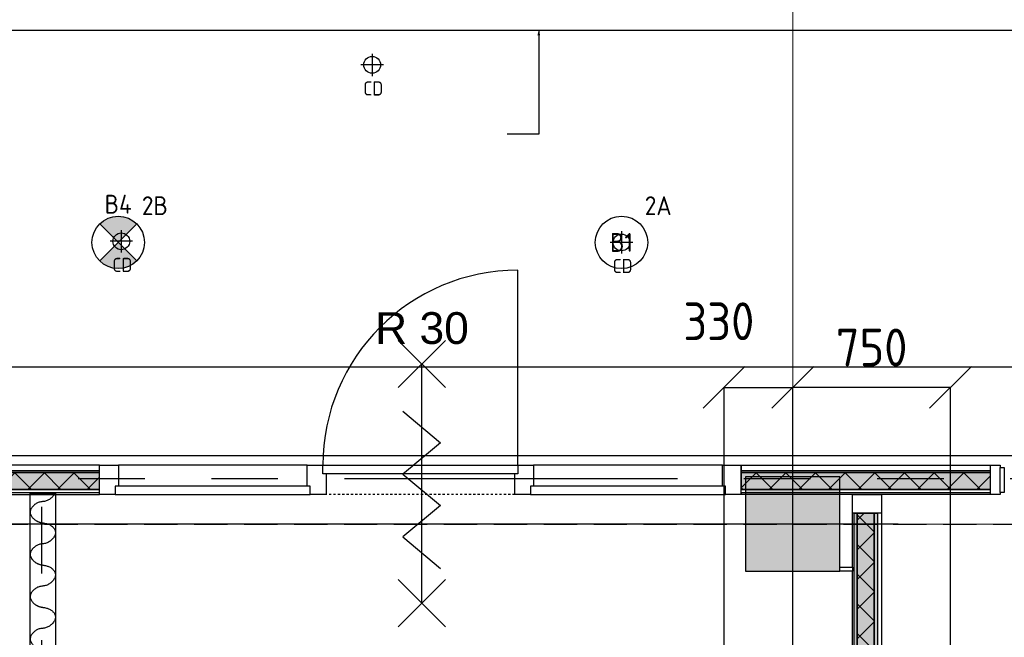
# Model space of a CAD drawing. Header units: millimetres. Extents: x -38031 to 110605, y -30229 to 92226.
# Tile 136 of 256: x 43174 to 47869, y 22535 to 25479. Entities that reach past the tile are written whole.
import ezdxf
from ezdxf.enums import TextEntityAlignment as Align

# ---------------------------------------------------------------- set-up
doc = ezdxf.new("R2010")
doc.units = ezdxf.units.MM
doc.header["$LTSCALE"] = 50
doc.set_wipeout_variables(frame=1)
doc.header["$PDMODE"] = 1
for name, pattern in [('HIDDEN2', [4.7625, 3.175, -1.5875]), ('PHANTOM', [63.5, 31.75, -6.35, 6.35, -6.35, 6.35, -6.35]), ('STYLE_01', [0.41664, 0.20828, -0.20836]), ('STYLE_07', [1.875, 0.625, -0.20828, 0.625, -0.20836, 0.06943, -0.13893])]:
    doc.linetypes.add(name, pattern=pattern)
for name, color, linetype in [('AL$1A---_ALGEMEEN', 8, 'Continuous'), ('AL------_MAATV', 200, 'Continuous'), ('AL------_MAATVOERING', 2, 'Continuous'), ('AL------_SPARING', 2, 'Continuous'), ('AM$1A---_ARCERING', 8, 'Continuous'), ('AT$1A---_TEKST100', 8, 'Continuous'), ('BOUWKUNDIG', 8, 'Continuous'), ('EL6121--', 3, 'Continuous'), ('EL6311--', 3, 'Continuous'), ('el6311--nv', 7, 'Continuous'), ('Kastenscheiding', 4, 'PHANTOM'), ('versterkte strook', 7, 'Continuous')]:
    doc.layers.add(name, color=color, linetype=linetype)
doc.layers.add('stramien', color=1, linetype='Continuous', lineweight=15)
doc.styles.add('Arial', font='ARIAL.TTF')
doc.styles.add('BURO-018', font='iso.shx', dxfattribs={"height": 90})
doc.styles.get("Standard").update_dxf_attribs({"font": 'iso.shx'})
doc.dimstyles.new('STABICAD', dxfattribs={"dimscale": 100, "dimtxt": 1.8, "dimasz": 2, "dimexe": 0, "dimexo": 2.5, "dimgap": 1.5, "dimtad": 0, "dimdec": 0, "dimrnd": 10, "dimzin": 0, "dimdsep": 46, "dimtxsty": 'Standard', "dimblk1": 'OBLIQUE', "dimblk2": 'OBLIQUE', "dimsah": 1, "dimcen": -3, "dimadec": 0, "dimazin": 0, "dimtfac": 1, "dimtdec": 0, "dimtofl": 0, "dimtmove": 2, "dimatfit": 3, "dimfxl": 0, "dimtvp": 1.055556, "dimtolj": 1, "dimtzin": 0, "dimarcsym": 0})
pattern_1 = [(135, (0, 0), (70.7107, 70.7107), []), (45, (299.34, -299.34), (70.7107, -70.7107), [])]

# ---------------------------------------------------------------- blocks, each defined once
blk = doc.blocks.new('_Oblique')
at = {"color": 0, "linetype": 'ByBlock', "lineweight": -2}
blk.add_line((-0.5, -0.5), (0.5, 0.5), dxfattribs=at)
blk = doc.blocks.new('*D144')
at = {"layer": 'AL------_MAATVOERING', "color": 0, "lineweight": -2}
for p, q in [((47362.4, 23075), (34625.1, 23075)), ((34625.1, 22049), (34625.1, 23075)), ((47362.4, 22049), (34625.1, 22049))]:
    blk.add_line(p, q, dxfattribs=at)
at = {"layer": 'Defpoints', "color": 0}
for p in [(34625.1, 23075), (47612.4, 23075), (47612.4, 22049)]:
    blk.add_point(p, dxfattribs=at)
at = {"layer": 'AL------_MAATVOERING', "color": 0, "lineweight": -2, "xscale": 200, "yscale": 200, "zscale": 200}
for p, rotation in [((34625.1, 23075), 90), ((34625.1, 22049), 270)]:
    blk.add_blockref('_Oblique', p, dxfattribs=dict(at, rotation=rotation))
at = {"layer": 'AL------_MAATVOERING', "color": 0, "insert": (34435.1, 22562), "char_height": 180, "attachment_point": 5, "rotation": 90}
blk.add_mtext('\\A1;1030', dxfattribs=at)
blk = doc.blocks.new('*D145')
at = {"layer": 'AL------_MAATVOERING', "color": 0, "lineweight": -2}
for p, q in [((47362.4, 23075), (34018.5, 23075)), ((34018.5, 18903.4), (34018.5, 23075)), ((47362.4, 18903.4), (34018.5, 18903.4))]:
    blk.add_line(p, q, dxfattribs=at)
at = {"layer": 'Defpoints', "color": 0}
for p in [(34018.5, 23075), (47612.4, 23075), (47612.4, 18903.4)]:
    blk.add_point(p, dxfattribs=at)
at = {"layer": 'AL------_MAATVOERING', "color": 0, "lineweight": -2, "xscale": 200, "yscale": 200, "zscale": 200}
for p, rotation in [((34018.5, 23075), 90), ((34018.5, 18903.4), 270)]:
    blk.add_blockref('_Oblique', p, dxfattribs=dict(at, rotation=rotation))
at = {"layer": 'AL------_MAATVOERING', "color": 0, "insert": (33828.5, 20989.2), "char_height": 180, "attachment_point": 5, "rotation": 90}
blk.add_mtext('\\A1;4170', dxfattribs=at)
blk = doc.blocks.new('*D146')
at = {"layer": 'AL------_MAATVOERING', "color": 0, "lineweight": -2}
for p, q in [((46860, 19153.4), (46860, 23726.5)), ((47612.4, 23726.5), (46860, 23726.5)), ((47612.4, 19153.4), (47612.4, 23726.5))]:
    blk.add_line(p, q, dxfattribs=at)
at = {"layer": 'Defpoints', "color": 0}
for p in [(46860, 23726.5), (46860, 18903.4), (47612.4, 18903.4)]:
    blk.add_point(p, dxfattribs=at)
at = {"layer": 'AL------_MAATVOERING', "color": 0, "lineweight": -2, "xscale": 200, "yscale": 200, "zscale": 200, "rotation": 180}
blk.add_blockref('_Oblique', (46860, 23726.5), dxfattribs=at)
at = {"layer": 'AL------_MAATVOERING', "color": 0, "lineweight": -2, "xscale": 200, "yscale": 200, "zscale": 200}
blk.add_blockref('_Oblique', (47612.4, 23726.5), dxfattribs=at)
at = {"layer": 'AL------_MAATVOERING', "color": 0, "insert": (47236.2, 23916.5), "char_height": 180, "attachment_point": 5}
blk.add_mtext('\\A1;750', dxfattribs=at)
blk = doc.blocks.new('*D147')
at = {"layer": 'AL------_MAATVOERING', "color": 0, "lineweight": -2}
for p, q in [((46532.4, 19153.4), (46532.4, 23726.5)), ((46532.4, 23726.5), (46860, 23726.5)), ((46860, 19153.4), (46860, 23726.5))]:
    blk.add_line(p, q, dxfattribs=at)
at = {"layer": 'Defpoints', "color": 0}
for p in [(46860, 23726.5), (46532.4, 18903.4), (46860, 18903.4)]:
    blk.add_point(p, dxfattribs=at)
at = {"layer": 'AL------_MAATVOERING', "color": 0, "lineweight": -2, "xscale": 200, "yscale": 200, "zscale": 200, "rotation": 180}
blk.add_blockref('_Oblique', (46532.4, 23726.5), dxfattribs=at)
at = {"layer": 'AL------_MAATVOERING', "color": 0, "lineweight": -2, "xscale": 200, "yscale": 200, "zscale": 200}
blk.add_blockref('_Oblique', (46860, 23726.5), dxfattribs=at)
at = {"layer": 'AL------_MAATVOERING', "color": 0, "insert": (46507.7, 24041.5), "char_height": 180, "attachment_point": 5}
blk.add_mtext('\\A1;330', dxfattribs=at)
blk = doc.blocks.new('1115B3A')
at = {"color": 0, "linetype": 'Continuous'}
blk.add_circle((0, 0), 2.5, dxfattribs=at)
at = {"color": 0, "linetype": 'Continuous', "style": 'BURO-018'}
for tag, p in [('E_GKAST', (0, 8)), ('E_GROEP', (0, 5)), ('E_SGROEP', (4.5, 5)), ('E_ARMCODE', (0, 0)), ('E_SLET', (4.5, -1))]:
    blk.add_attdef(tag, text='', height=1.8, dxfattribs=at).set_placement(p, align=Align.MIDDLE)
blk = doc.blocks.new('E00018')
at = {"color": 0, "linetype": 'Continuous'}
for p, q in [((-1.768, -1.768), (1.768, 1.768)), ((1.768, -1.768), (-1.768, 1.768))]:
    blk.add_line(p, q, dxfattribs=at)
at = {"color": 0, "linetype": 'Continuous', "const_width": 2.5}
for points in [[(-0.884, 0.884, -0.198912), (0, 1.25, -0.198912), (0.884, 0.884, -1)], [(-0.884, -0.884, 0.198912), (0, -1.25, 0.198912), (0.884, -0.884, 1)]]:
    blk.add_lwpolyline(points, format="xyb", dxfattribs=at)
blk = doc.blocks.new('1115B3A-NO1')
at = {"color": 0, "linetype": 'Continuous'}
blk.add_circle((0, 0), 2.5, dxfattribs=at)
at = {"color": 0, "zscale": 100}
blk.add_blockref('E00018', (0, 0), dxfattribs=at)
at = {"color": 0, "linetype": 'Continuous', "style": 'BURO-018'}
for tag, p in [('E_GKAST', (0, 8)), ('E_GROEP', (0, 5)), ('E_SGROEP', (4.5, 5)), ('E_ARMCODE', (0, 0)), ('E_SLET', (4.5, -1))]:
    blk.add_attdef(tag, text='', height=1.8, dxfattribs=at).set_placement(p, align=Align.MIDDLE)
blk = doc.blocks.new('Centraaldoos')
at = {"color": 1, "linetype": 'Continuous'}
for p, q in [((0, -2), (0, 2)), ((-2, 0), (2, 0))]:
    blk.add_line(p, q, dxfattribs=at)
at = {"color": 0, "linetype": 'Continuous'}
blk.add_circle((0, 0), 1.5, dxfattribs=at)
at = {"color": 0, "linetype": 'Continuous', "style": 'BURO-018'}
blk.add_attdef('AL_POSNR', text='', height=1.8, dxfattribs=at).set_placement((0, 3), align=Align.CENTER)
at = {"color": 0, "linetype": 'Continuous', "style": 'BURO-018', "flags": 1}
blk.add_attdef('AL_OMS', (0, 0), '', height=1.8, dxfattribs=at)
at = {"layer": 'AL------_MAATV', "style": 'BURO-018'}
blk.add_text('CD', height=2.531, rotation=180, dxfattribs=at).set_placement((1.61, 5.48))
blk = doc.blocks.new('Group-37')
at = {"layer": 'AL$1A---_ALGEMEEN', "color": 0}
for p, q in [((-97.5, 382.003125), (127.5, 157.003125)), ((-97.5, 157.003125), (127.5, 382.003125))]:
    blk.add_line(p, q, dxfattribs=at)
at = {"layer": 'AL$1A---_ALGEMEEN', "color": 0, "flags": 1}
blk.add_attdef('B60_30', (-97.5, 157.003125), '', height=0.2, dxfattribs=at)
blk = doc.blocks.new('Group-38')
at = {"layer": 'AL$1A---_ALGEMEEN', "color": 0}
for p, q in [((-97.5, -757.809375), (127.5, -982.809375)), ((-97.5, -982.809375), (127.5, -757.809375))]:
    blk.add_line(p, q, dxfattribs=at)
at = {"layer": 'AL$1A---_ALGEMEEN', "color": 0, "flags": 1}
blk.add_attdef('B60_30', (-97.5, -982.809375), '', height=0.2, dxfattribs=at)
blk = doc.blocks.new('wrd 30 zelfsl')
at = {"layer": 'AL$1A---_ALGEMEEN', "color": 0}
blk.add_line((15, -870.3), (15, 269.5), dxfattribs=at)
blk.add_lwpolyline([(-75, 45.3), (105, -106.5), (-75, -256.1), (105, -405.7), (-75, -555.2), (105, -704.7)], dxfattribs=at)
for name in ['Group-37', 'Group-38']:
    blk.add_blockref(name, (0, 0), dxfattribs=at)
at = {"layer": 'AT$1A---_TEKST100', "style": 'Arial'}
blk.add_text('R 30', height=151.52, dxfattribs=at).set_placement((16, 516.7), align=Align.TOP_CENTER)
blk = doc.blocks.new('32x_hout-mk 859-p')
at = {"layer": 'AM$1A---_ARCERING', "linetype": 'Continuous', "lineweight": 0}
blk.add_hatch(color=256, dxfattribs=at).paths.add_polyline_path([(-3970, 114), (-3070, 114), (-3070, 104), (-3970, 104)])
at = {"layer": 'AL$1A---_ALGEMEEN', "color": 0}
for points in [[(-3070, 139), (-3970, 139), (-3970, 0), (-3070, 0)], [(-3970, 114), (-3070, 114), (-3070, 104), (-3970, 104)], [(-2080, 139), (-2980, 139), (-2980, 0), (-2080, 0)], [(-100, 139), (-1000, 139), (-1000, 0), (-100, 0)]]:
    blk.add_lwpolyline(points, close=True, dxfattribs=at)
at = {"color": 0}
for points in [[(-2080, 139), (-1990, 139), (-1990, 0), (-2080, 0)], [(-1090, 139), (-1000, 139), (-1000, 0), (-1090, 0)], [(-10, 139), (-10, 0), (-100, 0), (-100, 139)], [(-3970, 23), (-3070, 23), (-3070, 8), (-3970, 8)]]:
    blk.add_wipeout(points, dxfattribs=at).dxf.layer = 'AL$1A---_ALGEMEEN'
at = {"layer": 'AM$1A---_ARCERING', "linetype": 'Continuous', "lineweight": 0}
for points in [[(-3970, 104), (-3070, 104), (-3070, 23), (-3970, 23)], [(-10, 114), (1179.5, 114), (1179.5, 104), (-10, 104)]]:
    blk.add_hatch(color=256, dxfattribs=at).paths.add_polyline_path(points)
at = {"layer": 'AM$1A---_ARCERING', "linetype": 'Continuous', "lineweight": 5}
h = blk.add_hatch(dxfattribs=at)
h.set_pattern_fill('ISOLATIE', color=256, style=0, pattern_type=2)
h.set_pattern_definition(pattern_1)
h.paths.add_polyline_path([(-3970, 104), (-3070, 104), (-3070, 23), (-3970, 23)])
at = {"layer": 'AL$1A---_ALGEMEEN', "color": 0, "linetype": 'STYLE_01'}
blk.add_line((-1090, 0), (-1990, 0), dxfattribs=at)
at = {"layer": 'AL$1A---_ALGEMEEN', "color": 0}
for points in [[(-3970, 104), (-3070, 104), (-3070, 23), (-3970, 23)], [(-2080, 139), (-1990, 139), (-1990, 0), (-2080, 0)], [(-1090, 139), (-1000, 139), (-1000, 0), (-1090, 0)], [(-10, 139), (-10, 0), (-100, 0), (-100, 139)], [(-10, 139), (1179.5, 139), (1179.5, 0), (-10, 0)], [(-10, 114), (1179.5, 114), (1179.5, 104), (-10, 104)], [(-3970, 23), (-3070, 23), (-3070, 8), (-3970, 8)]]:
    blk.add_lwpolyline(points, close=True, dxfattribs=at)
at = {"color": 0}
for points in [[(-3070, 139), (-2980, 139), (-2980, 0), (-3070, 0)], [(-2005, 139), (-1075, 139), (-1075, 99), (-2005, 99)], [(-85, 40), (-1015, 40), (-1015, 0), (-85, 0)], [(-10, 23), (1179.5, 23), (1179.5, 8), (-10, 8)]]:
    blk.add_wipeout(points, dxfattribs=at).dxf.layer = 'AL$1A---_ALGEMEEN'
at = {"layer": 'AM$1A---_ARCERING', "linetype": 'Continuous', "lineweight": 0}
blk.add_hatch(color=256, dxfattribs=at).paths.add_polyline_path([(-10, 104), (1179.5, 104), (1179.5, 23), (-10, 23)])
at = {"layer": 'AM$1A---_ARCERING', "linetype": 'Continuous', "lineweight": 5}
h = blk.add_hatch(dxfattribs=at)
h.set_pattern_fill('ISOLATIE', color=256, style=0, pattern_type=2)
h.set_pattern_definition(pattern_1)
h.paths.add_polyline_path([(-10, 104), (1179.5, 104), (1179.5, 23), (-10, 23)])
at = {"layer": 'AL$1A---_ALGEMEEN', "color": 0}
blk.add_line((-1075, 139), (-1075, 1070), dxfattribs=at)
for points in [[(-3070, 139), (-2980, 139), (-2980, 0), (-3070, 0)], [(-2005, 139), (-1075, 139), (-1075, 99), (-2005, 99)], [(-10, 104), (1179.5, 104), (1179.5, 23), (-10, 23)], [(-85, 40), (-1015, 40), (-1015, 0), (-85, 0)], [(-10, 23), (1179.5, 23), (1179.5, 8), (-10, 8)]]:
    blk.add_lwpolyline(points, close=True, dxfattribs=at)
blk.add_arc((-1075, 139), 930, 90, 180, dxfattribs=at)
blk.add_blockref('wrd 30 zelfsl', (-1548.4, 352.3), dxfattribs=at)
at = {"color": 0}
for points in [[(1179.5, 139), (1224.5, 139), (1224.5, 0), (1179.5, 0)], [(-2065, 40), (-2995, 40), (-2995, 0), (-2065, 0)]]:
    blk.add_wipeout(points, dxfattribs=at).dxf.layer = 'AL$1A---_ALGEMEEN'
at = {"layer": 'AL$1A---_ALGEMEEN', "color": 0}
for points in [[(1179.5, 139), (1224.5, 139), (1224.5, 0), (1179.5, 0)], [(-2065, 40), (-2995, 40), (-2995, 0), (-2065, 0)]]:
    blk.add_lwpolyline(points, close=True, dxfattribs=at)
blk = doc.blocks.new('Group-42')
at = {"layer": 'AM$1A---_ARCERING', "linetype": 'Continuous', "lineweight": 0}
for points in [[(8, 8601), (23, 8601), (23, 7868.5), (8, 7868.5)], [(23, 8601), (104, 8601), (104, 7868.5), (23, 7868.5)], [(104, 8601), (119, 8601), (119, 7868.5), (104, 7868.5)]]:
    blk.add_hatch(color=256, dxfattribs=at).paths.add_polyline_path(points)
at = {"layer": 'AM$1A---_ARCERING', "linetype": 'Continuous', "lineweight": 5}
h = blk.add_hatch(dxfattribs=at)
h.set_pattern_fill('ISOLATIE', color=256, style=0, pattern_type=2)
h.set_pattern_definition(pattern_1)
h.paths.add_polyline_path([(23, 8601), (104, 8601), (104, 7868.5), (23, 7868.5)])
at = {"layer": 'AL$1A---_ALGEMEEN', "color": 0}
for points in [[(8, 8601), (23, 8601), (23, 7868.5), (8, 7868.5)], [(23, 8601), (104, 8601), (104, 7868.5), (23, 7868.5)], [(104, 8601), (119, 8601), (119, 7868.5), (104, 7868.5)]]:
    blk.add_lwpolyline(points, close=True, dxfattribs=at)
blk = doc.blocks.new('32x_hout-mk 822s-p')
at = {"layer": 'AL$1A---_ALGEMEEN', "color": 0}
blk.add_lwpolyline([(0, 8691), (139, 8691), (139, 50), (0, 50)], close=True, dxfattribs=at)
blk.add_blockref('Group-42', (0, 0), dxfattribs=at)
at = {"color": 0}
blk.add_wipeout([(0, 8691), (139, 8691), (139, 8601), (0, 8601)], dxfattribs=at).dxf.layer = 'AL$1A---_ALGEMEEN'
at = {"layer": 'AL$1A---_ALGEMEEN', "color": 0}
blk.add_lwpolyline([(0, 8691), (139, 8691), (139, 8601), (0, 8601)], close=True, dxfattribs=at)
blk = doc.blocks.new('Group-126')
at = {"layer": 'AL$1A---_ALGEMEEN', "color": 0, "linetype": 'Continuous', "lineweight": 30}
blk.add_lwpolyline([(-13137, -5353.4), (-13017, -5353.4), (-13017, -13951), (-13137, -13951)], close=True, dxfattribs=at)
at = {"layer": 'AL$1A---_ALGEMEEN', "color": 0}
for points, knots in [([(-13018.8, -5351), (-13021.6, -5358.9), (-13028.3, -5366.9), (-13048.3, -5391), (-13110, -5396), (-13146.1, -5444.3), (-13109.5, -5490.2), (-13077, -5494.4)], [0, 0, 0, 1, 1, 2, 3, 4, 5, 5, 5]), ([(-13077, -5494.4), (-13076.3, -5495), (-13073, -5495.4), (-13037.9, -5500.1), (-13008.3, -5544.2), (-13048.3, -5592.4), (-13110, -5597.4), (-13146.1, -5645.7), (-13109.5, -5691.5), (-13077, -5695.7)], [0, 0, 0, 1, 1, 2, 3, 4, 5, 6, 7, 7, 7]), ([(-13077, -5695.7), (-13076.3, -5696.4), (-13073, -5696.8), (-13037.9, -5701.4), (-13008.3, -5745.5), (-13048.3, -5793.7), (-13110, -5798.7), (-13146.1, -5847), (-13109.5, -5892.8), (-13077, -5897.1)], [0, 0, 0, 1, 1, 2, 3, 4, 5, 6, 7, 7, 7]), ([(-13077, -5897.1), (-13076.3, -5897.7), (-13073, -5898.1), (-13037.9, -5902.8), (-13008.3, -5946.9), (-13048.3, -5995.1), (-13110, -6000), (-13146.1, -6048.4), (-13109.5, -6094.2), (-13077, -6098.4)], [0, 0, 0, 1, 1, 2, 3, 4, 5, 6, 7, 7, 7])]:
    blk.add_open_spline(points, degree=2, knots=knots, dxfattribs=at)
blk = doc.blocks.new('200254 W 211 30-06-2008')
at = {"layer": 'AL$1A---_ALGEMEEN'}
for p, q in [((19947.73, 3524.542), (19947.73, 3514.617)), ((19947.73, 3514.617), (19944.73, 3514.617))]:
    blk.add_line(p, q, dxfattribs=at)
blk.add_solid([(19947.73, 3524.542), (19947.864, 3524.041), (19947.596, 3524.041)], dxfattribs=at)
at = {"layer": 'AL$1A---_ALGEMEEN', "xscale": 0.02, "yscale": 0.02, "zscale": 0.02}
blk.add_blockref('32x_hout-mk 859-p', (19967.239, 3480.265), dxfattribs=at)
at = {"layer": 'AM$1A---_ARCERING', "linetype": 'Continuous', "lineweight": 0}
blk.add_hatch(color=256, dxfattribs=at).paths.add_polyline_path([(19967.449, 3472.945), (19976.449, 3472.945), (19976.449, 3481.945), (19967.449, 3481.945)])
at = {"layer": 'AL$1A---_ALGEMEEN'}
for points in [[(19623.959, 3524.536), (20169.569, 3524.545), (20169.569, 3483.95), (19623.959, 3483.941)], [(19967.449, 3472.945), (19976.449, 3472.945), (19976.449, 3481.945), (19967.449, 3481.945)]]:
    blk.add_lwpolyline(points, close=True, dxfattribs=at)
at = {"layer": 'stramien', "linetype": 'STYLE_07', "ltscale": 50}
blk.add_line((19971.949, 2695.425), (19971.949, 4240.025), dxfattribs=at)
at = {"layer": 'AL$1A---_ALGEMEEN', "xscale": 0.02, "yscale": 0.02, "zscale": 0.02}
for name, p in [('Group-126', (20161.969, 3587.445)), ('32x_hout-mk 822s-p', (19977.649, 3306.445))]:
    blk.add_blockref(name, p, dxfattribs=at)
blk.add_wipeout([(19991.729, 3482.845), (19992.129, 3482.845), (19992.129, 3480.465), (19991.729, 3480.465)]).dxf.layer = 'AL$1A---_ALGEMEEN'
at = {"layer": 'AL$1A---_ALGEMEEN'}
blk.add_lwpolyline([(19991.729, 3482.845), (19992.129, 3482.845), (19992.129, 3480.465), (19991.729, 3480.465)], close=True, dxfattribs=at)
at = {"layer": 'stramien', "linetype": 'STYLE_07', "ltscale": 50}
blk.add_line((19004.749, 3477.445), (21069.141, 3477.445), dxfattribs=at)
blk.add_wipeout([(19976.449, 3473.345), (19977.649, 3473.345), (19977.649, 3472.945), (19976.449, 3472.945)]).dxf.layer = 'AL$1A---_ALGEMEEN'
at = {"layer": 'AL$1A---_ALGEMEEN'}
blk.add_lwpolyline([(19976.449, 3473.345), (19977.649, 3473.345), (19977.649, 3472.945), (19976.449, 3472.945)], close=True, dxfattribs=at)

msp = doc.modelspace()

# ---------------------------------------------------------------- block references
at = {"layer": 'BOUWKUNDIG', "xscale": 50, "yscale": 50, "zscale": 50}
msp.add_blockref('200254 W 211 30-06-2008', (-951737.5, -150797.3), dxfattribs=at)

# ---------------------------------------------------------------- next in the draw order: linework, layer by layer
at = {"layer": 'EL6121--', "color": 5, "linetype": 'HIDDEN2'}
msp.add_line((16859.7, 23074.5), (76844, 23074.5), dxfattribs=at)
at = {"layer": 'Kastenscheiding'}
for p, q in [((59010.1, 23290.3), (13120.5, 23290.3)), ((43278.8, 14583.6), (43278.8, 23290.3))]:
    msp.add_line(p, q, dxfattribs=at)
at = {"layer": 'versterkte strook'}
msp.add_line((8368.1, 23825), (81845.1, 23825), dxfattribs=at)

# ---------------------------------------------------------------- next in the draw order: block references
at = {"layer": 'AL------_SPARING', "xscale": 26.66666666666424, "yscale": 26.66666666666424, "zscale": 26.66666666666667, "rotation": 180}
for p in [(44854.6, 25264.1), (43658.2, 24422.7), (46043.5, 24417.5)]:
    msp.add_blockref('Centraaldoos', p, dxfattribs=at)
at = {"layer": 'EL6311--'}
ref = msp.add_blockref('1115B3A', (46043.5, 24417.5), dxfattribs=dict(at, xscale=50, yscale=50, zscale=50))
ref.add_attrib('E_ARMCODE', 'B1', dxfattribs={"layer": '0', "color": 1, "linetype": 'Continuous', "height": 90, "style": 'BURO-018'}).set_placement((46043.5, 24417.5), align=Align.MIDDLE)
ref.add_attrib('E_GROEP', '2A', dxfattribs={"layer": '0', "color": 1, "linetype": 'Continuous', "height": 90, "style": 'BURO-018'}).set_placement((46218.5, 24592.5), align=Align.MIDDLE)
at = {"layer": 'el6311--nv'}
ref = msp.add_blockref('1115B3A-NO1', (43643.5, 24417.5), dxfattribs=dict(at, xscale=50, yscale=50, zscale=50))
ref.add_attrib('E_ARMCODE', 'B4', dxfattribs={"layer": '0', "color": 1, "linetype": 'Continuous', "height": 90, "style": 'BURO-018'}).set_placement((43643.5, 24599.8), align=Align.MIDDLE)
ref.add_attrib('E_GROEP', '2B', dxfattribs={"layer": '0', "color": 1, "linetype": 'Continuous', "height": 90, "style": 'BURO-018'}).set_placement((43818.5, 24592.5), align=Align.MIDDLE)

# ---------------------------------------------------------------- next in the draw order: dimensions: what is measured, and where the dimension line sits
at = {"layer": 'AL------_MAATVOERING'}
dim = msp.add_linear_dim(base=(46860, 23726.5), p1=(46532.4, 18903.4), p2=(46860, 18903.4), dimstyle='STABICAD', dxfattribs=at)
dim.commit()
dim.dimension.update_dxf_attribs({"geometry": '*D147', "text_midpoint": (46507.7, 24041.5), "dimtype": 160})
dim = msp.add_linear_dim(base=(46860, 23726.5), p1=(47612.4, 18903.4), p2=(46860, 18903.4), dimstyle='STABICAD', dxfattribs=at)
dim.commit()
dim.dimension.update_dxf_attribs({"geometry": '*D146', "text_midpoint": (47236.2, 23916.5)})
for base, p1, picture, middle in [((34018.5, 23075), (47612.4, 18903.4), '*D145', (33828.5, 20989.2)), ((34625.1, 23075), (47612.4, 22049), '*D144', (34435.1, 22562))]:
    dim = msp.add_linear_dim(base=base, p1=p1, p2=(47612.4, 23075), angle=90, dimstyle='STABICAD', dxfattribs=at)
    dim.commit()
    dim.dimension.update_dxf_attribs({"geometry": picture, "text_midpoint": middle})

doc.saveas('drawing.dxf')
